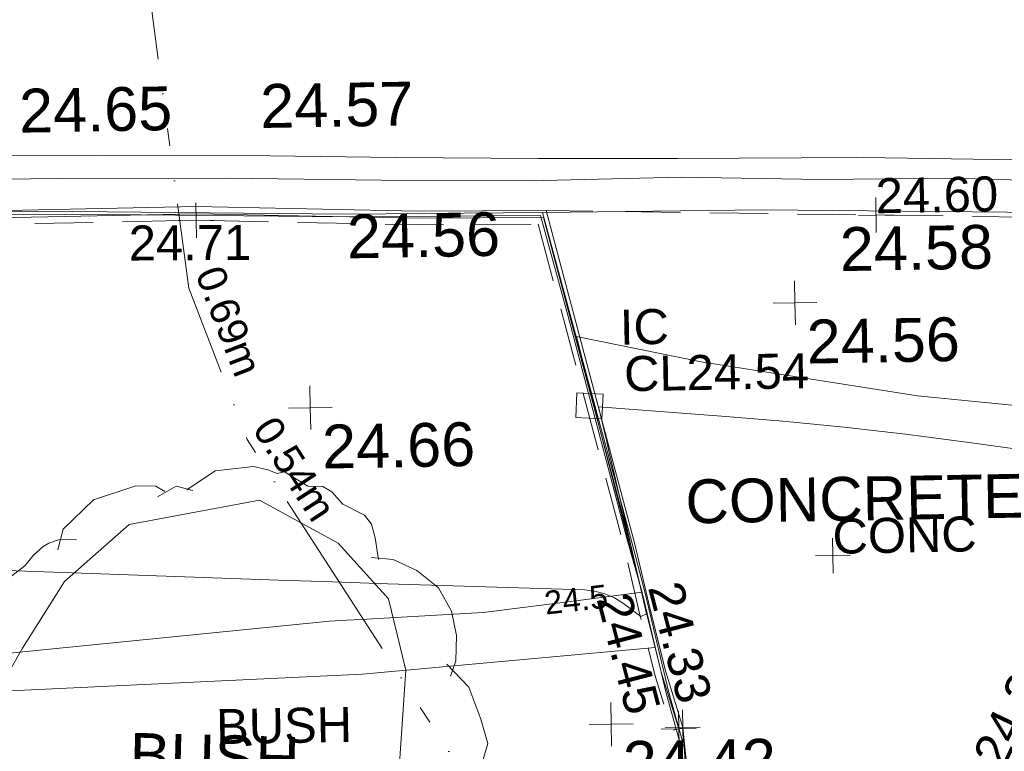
# Model space of a CAD drawing. Header units: millimetres. Extents: x -287732 to 520720, y -103372 to 287754.
# Tile 84 of 256: x -59199 to -50767, y -41271 to -35004. Entities that reach past the tile are written whole.
import ezdxf

# ---------------------------------------------------------------- set-up
doc = ezdxf.new("R2010")
doc.units = ezdxf.units.MM
for name, pattern in [('IMPORT-DASHED _2_', [750, 500, -250]), ('IMPORT-UG_EIR_QLB2 _2_', [2750, 1500, -300.0000000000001, 0, -300.0000000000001, 150, -300.0000000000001, 0, -200]), ('IMPORT-UG_ELEC_STREET LIGHTING_QLB2 _2_', [2700, 1500, -300.0000000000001, 0, -250, 150, -300.0000000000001, 0, -200])]:
    doc.linetypes.add(name, pattern=pattern)
for name, color, linetype, lineweight, true_color in [('00_TOPO_FORM_LINES', 7, 'Continuous', 9, 0x666666), ('00_TOPO_KERB_BOTTOM', 1, 'Continuous', 9, 0xff0000), ('00_TOPO_KERB_TOP', 7, 'Continuous', 9, 0xa500a5), ('00_TOPO_LEVEL_SPOT', 7, 'Continuous', 9, 0x666666), ('00_TOPO_ROAD_MARKING_YELLOW_CONTINUOUS', 40, 'Continuous', 9, 0xffbf00), ('00_UAV_FORM_LINES', 7, 'Continuous', 9, 0x666666), ('01_DTM_CONTOUR_MNR', 7, 'Continuous', 9, 0xa5a552), ('01_DTM_CONTOUR_MNR_LABELS', 7, 'Continuous', 9, 0xa5a552), ('12333-PUM-2D-U-0001-C01 - Rev2_REVIT IMPORT_dwg', 7, 'Continuous', 9, 0x767676), ('BUSH', 7, 'Continuous', 9, 0x00a500), ('BUSH_TXT', 7, 'Continuous', 9, 0x00a500), ('CONTOURS_MINOR', 7, 'Continuous', 9, 0x00a5a5), ('FORM_LINE', 7, 'IMPORT-DASHED _2_', 9, 0x00a500), ('FORM_LINE_LVL', 7, 'Continuous', 9, 0x00a500), ('INSPECTION_COVER', 7, 'Continuous', 9, 0xa50000), ('INSPECTION_COVER_LVL', 7, 'Continuous', 9, 0xa50000), ('INSPECTION_COVER_TXT', 7, 'Continuous', 9, 0xa50000), ('KERB_BOTTOM', 7, 'Continuous', 9, 0x0000a5), ('KERB_BOTTOM_LVL', 7, 'Continuous', 9, 0x0000a5), ('KERB_TOP', 2, 'Continuous', 9, 0xffff00), ('KERB_TOP_LVL', 2, 'Continuous', 9, 0xffff00), ('PUM-EIRCOMM-NOTES', 6, 'Continuous', 9, 0xff00ff), ('PUM-EIRCOMM-QLB2', 6, 'IMPORT-UG_EIR_QLB2 _2_', 9, 0xff00ff)]:
    doc.layers.add(name, color=color, linetype=linetype, lineweight=lineweight, true_color=true_color)
for name, color, linetype, lineweight in [('00_TOPO_ROAD_EDGE', 7, 'Continuous', 9), ('00_TOPO_SURFACE', 7, 'Continuous', 9), ('00_TOPO_SURVEY_TEXT', 7, 'Continuous', 9), ('CHANGE_OF_SURFACE', 7, 'IMPORT-DASHED _2_', 9), ('CHANGE_OF_SURFACE_LVL', 7, 'Continuous', 9), ('Text', 7, 'Continuous', 9), ('TEXT_TXT', 7, 'Continuous', 9)]:
    doc.layers.add(name, color=color, linetype=linetype, lineweight=lineweight)
doc.styles.add('Arial_1', font='arial.ttf', dxfattribs={"height": 250})
doc.styles.add('Arial_3', font='arial.ttf', dxfattribs={"height": 299.9999999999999})
doc.styles.add('Swis721 Lt BT_1', font='swissl.ttf', dxfattribs={"height": 200})
doc.styles.add('Swis721 Lt BT_2', font='swissl.ttf', dxfattribs={"height": 375})

# ---------------------------------------------------------------- blocks, each defined once
blk = doc.blocks.new('12333-PUM-2D-U-0001-C01 - Rev2_REVIT IMPORT_dwg_MM-2077200-Site Location Plan Proposed')
at = {"layer": '00_TOPO_LEVEL_SPOT', "color": 254, "true_color": 0xcccccc, "flags": 128}
for points in [[(500.0000000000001, 0), (0, 0), (0, 500.0000000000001)], [(0, -500.0000000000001), (0, 0), (-500.0000000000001, 0)]]:
    blk.add_lwpolyline(points, dxfattribs=at)
blk = doc.blocks.new('12333-PUM-2D-U-0001-C01 - Rev2_REVIT IMPORT_dwg_MGS62954_T2_Galway_ITM_3d_Rev1-2077680-Site Location Plan Proposed')
at = {"layer": '00_TOPO_FORM_LINES', "color": 254, "true_color": 0xcccccc, "flags": 128}
blk.add_lwpolyline([(533843019.8585145, 725517117.0009264), (533844139.2563635, 725517305.2080733), (533844806.7586903, 725516925.8457687), (533845231.1779512, 725516440.7342275), (533845368.7007108, 725515827.7594707), (533845281.2375463, 725514822.9584205), (533844738.8853772, 725514041.1315445), (533844206.1595818, 725513565.0896852), (533843318.2058555, 725513386.5983253), (533842668.5986298, 725513629.3465749), (533842146.4527587, 725514151.6323799), (533841813.6432697, 725514915.086559), (533841869.2012612, 725515706.629376), (533842088.2277371, 725516074.4840419), (533842457.7199249, 725516639.0545822)], close=True, dxfattribs=at)
at = {"layer": '00_TOPO_KERB_BOTTOM', "color": 254, "true_color": 0xcccccc, "flags": 128}
blk.add_lwpolyline([(533837760.9765941, 725519899.790679), (533840576.8921919, 725519839.6385201), (533842583.9509993, 725519807.9883978), (533844928.8235174, 725519743.7756497), (533846607.0054185, 725519727.7784042), (533846828.0837387, 725518849.486741), (533847311.6652506, 725516933.5371828), (533847427.100095, 725516464.226472), (533847615.5963442, 725515599.0569587), (533847738.8642628, 725515125.9407573)], dxfattribs=at)
at = {"layer": '00_TOPO_KERB_TOP', "color": 254, "true_color": 0xcccccc, "flags": 128}
blk.add_lwpolyline([(533837760.5639856, 725519876.249486), (533840576.4551523, 725519816.0978491), (533842583.4431068, 725519784.4488441), (533844928.5363981, 725519720.2300503), (533846589.2850671, 725519702.8998257), (533846808.337018, 725518844.1757835), (533847280.3919685, 725516924.097446), (533847404.1619461, 725516458.9076658), (533847592.692536, 725515593.580534), (533847716.0802599, 725515120.0045062)], dxfattribs=at)
at = {"layer": '00_TOPO_ROAD_EDGE', "color": 254, "true_color": 0xcccccc, "flags": 128}
blk.add_lwpolyline([(533846607.0054185, 725519727.7784042), (533848492.4589807, 725519717.5757606), (533850586.9244279, 725519661.0308571), (533852357.0642481, 725519534.6952599)], dxfattribs=at)
at = {"layer": '00_TOPO_ROAD_MARKING_YELLOW_CONTINUOUS', "color": 254, "true_color": 0xcccccc, "flags": 128}
for points in [[(533837030.0000001, 725520340.0000001), (533838150.0000001, 725520350), (533839260.0000001, 725520320.0000004), (533840250, 725520310.0000002), (533841560.0000002, 725520310.0000002), (533842810.0000002, 725520280), (533844070.0000001, 725520260.0000001), (533845360, 725520220.0000001), (533846580.0000001, 725520190.0000002), (533847770, 725520170.0000001), (533849360, 725520150.0000001), (533851240, 725520090.0000001), (533852480, 725520050), (533853890.0000001, 725520040.0000001), (533855240, 725520010), (533856590, 725519980), (533857640.0000001, 725519960.0000001), (533858800.0000001, 725519930.0000002), (533859790.0000001, 725519900), (533861080.0000001, 725519870), (533862270.0000001, 725519870), (533863820.0000001, 725519850.0000001), (533865050.0000001, 725519820.0000001), (533866630, 725519820.0000001)], [(533837310.0000002, 725520150.0000001), (533838570.0000001, 725520150.0000001), (533839880.0000001, 725520130), (533841170.0000001, 725520100), (533842490.0000001, 725520090.0000001), (533843910.0000001, 725520070.0000002), (533845230.0000001, 725520030.0000001), (533846500.0000001, 725520000.0000001), (533847800.0000001, 725520010), (533849000.0000001, 725519970.0000002), (533850110.0000001, 725519960.0000001), (533851220, 725519910.0000001), (533852420.0000001, 725519880.0000001), (533853580.0000001, 725519850.0000001), (533855060.0000002, 725519810.0000002), (533856540.0000001, 725519790.0000001), (533858050.0000001, 725519740), (533859600, 725519720.0000001), (533860970, 725519680.0000002), (533862120, 725519670), (533863150.0000001, 725519670), (533864250, 725519640), (533865900.0000001, 725519630), (533866630, 725519630)]]:
    blk.add_lwpolyline(points, dxfattribs=at)
at = {"layer": '00_TOPO_SURFACE', "color": 254, "true_color": 0xcccccc, "flags": 128}
blk.add_lwpolyline([(533847738.8642628, 725515125.9407573), (533847768.6833367, 725514571.4997162), (533846934.4445464, 725514584.3985261), (533846281.5230417, 725514546.0344546), (533846270.5125319, 725513668.6344223), (533846315.3945249, 725511630.4835072), (533846321.9471958, 725511332.9180208)], dxfattribs=at)
at = {"layer": '00_UAV_FORM_LINES', "color": 254, "true_color": 0xcccccc, "flags": 128}
blk.add_lwpolyline([(533847507.5479625, 725515984.3813566), (533844996.804, 725515800.5265002), (533840466.804, 725515664.5265), (533838884.8040001, 725515664.5265), (533838006.804, 725515562.5265002), (533837555.804, 725515415.5265002), (533837025.804, 725515176.5265001), (533836658.804, 725515064.5265001), (533836035.804, 725514997.5265002), (533834931.8040002, 725514912.5265001), (533834040.804, 725514880.5265001), (533830307.804, 725515228.5265001), (533827096.804, 725515644.5265002), (533826283.8040001, 725515602.5265001), (533825636.8040001, 725515527.5265001), (533820890.804, 725515516.5265001), (533814412.8040001, 725515310.5265002), (533809049.8040001, 725515277.5265001), (533805892.8040001, 725515061.5265001), (533803390.3434777, 725515012.5159975)], dxfattribs=at)
at = {"layer": '01_DTM_CONTOUR_MNR', "color": 254, "true_color": 0xcccccc, "flags": 128}
blk.add_lwpolyline([(533851230.6421918, 725517934.1621852), (533849789.8869479, 725518102.4715049), (533847942.752883, 725518426.0852062), (533846880.0000002, 725518660.0000002), (533847079.6687058, 725517809.8655443), (533847288.0067569, 725516922.6689193), (533847400.0000001, 725516460.0000002), (533846832.6705199, 725516397.4607217), (533846037.9104479, 725516309.8507468), (533845286.861434, 725516281.8004196), (533844991.6490336, 725516267.6541286), (533844869.4457914, 725516264.5847967), (533844721.2543193, 725516258.4329798), (533840602.8136023, 725515919.3327206)], dxfattribs=at)
at = {"xscale": 0.375, "yscale": 0.375, "zscale": 0.375}
for p in [(533848754.7090924, 725518916.589142), (533844589.1807253, 725518090.0031445), (533847117.7189378, 725515334.552382)]:
    blk.add_blockref('12333-PUM-2D-U-0001-C01 - Rev2_REVIT IMPORT_dwg_MM-2077200-Site Location Plan Proposed', p, dxfattribs=at)
at = {"layer": '00_TOPO_KERB_BOTTOM', "color": 251, "true_color": 0x666666, "insert": (533844928.8, 725519739.0296081), "char_height": 375, "width": 1495.902363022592, "attachment_point": 1, "line_spacing_factor": 1.005061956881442, "style": 'Swis721 Lt BT_2'}
blk.add_mtext('24.56', dxfattribs=at)
at = {"layer": '00_TOPO_KERB_TOP', "color": 251, "true_color": 0x666666, "insert": (533842139.925586, 725520864.4951684), "char_height": 375, "width": 1495.902363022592, "attachment_point": 1, "line_spacing_factor": 1.005061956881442, "style": 'Swis721 Lt BT_2'}
blk.add_mtext('24.65', dxfattribs=at)
at = {"layer": '00_TOPO_LEVEL_SPOT', "char_height": 375, "width": 1495.902363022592, "attachment_point": 1, "line_spacing_factor": 1.005061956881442, "style": 'Swis721 Lt BT_2'}
for s, insert in [('24.56', (533848849.7808529, 725518769.2102244)), ('24.66', (533844684.2808529, 725517942.6102245)), ('24.42', (533847212.7808527, 725515187.2102246))]:
    blk.add_mtext(s, dxfattribs=dict(at, insert=insert))
at = {"layer": '00_TOPO_ROAD_EDGE', "color": 251, "true_color": 0x666666, "insert": (533849147.3099344, 725519556.1403261), "char_height": 375, "width": 1495.902363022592, "attachment_point": 1, "line_spacing_factor": 1.005061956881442, "style": 'Swis721 Lt BT_2'}
blk.add_mtext('24.58', dxfattribs=at)
at = {"layer": '00_TOPO_ROAD_MARKING_YELLOW_CONTINUOUS', "color": 251, "true_color": 0x666666, "insert": (533844205.6500611, 725520868.533633), "char_height": 375, "width": 1495.902363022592, "attachment_point": 1, "line_spacing_factor": 1.005061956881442, "style": 'Swis721 Lt BT_2'}
blk.add_mtext('24.57', dxfattribs=at)
at = {"layer": '00_TOPO_SURVEY_TEXT', "color": 251, "true_color": 0x666666, "insert": (533847786.8877776, 725517417.6430151), "char_height": 375, "width": 3286.236302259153, "attachment_point": 1, "line_spacing_factor": 1.005061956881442, "style": 'Swis721 Lt BT_2'}
blk.add_mtext('CONCRETE', dxfattribs=at)
at = {"layer": '00_TOPO_SURVEY_TEXT', "color": 251, "true_color": 0x666666, "insert": (533842998.2073035, 725515333.6481165), "char_height": 375, "width": 1657.364840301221, "attachment_point": 1, "rotation": 357.52540924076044, "line_spacing_factor": 1.005061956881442, "style": 'Swis721 Lt BT_2'}
blk.add_mtext('BUSH', dxfattribs=at)
at = {"layer": '01_DTM_CONTOUR_MNR_LABELS', "color": 251, "true_color": 0x666666, "insert": (533846825.5255257, 725516507.9094648), "char_height": 200, "width": 620.5117196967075, "attachment_point": 2, "rotation": 5.458820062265, "line_spacing_factor": 1.005061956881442, "style": 'Swis721 Lt BT_1'}
blk.add_mtext('24.5', dxfattribs=at)
blk = doc.blocks.new('12333-PUM-2D-U-0001-C01 - Rev2_REVIT IMPORT_dwg_SPOT-2077713-Site Location Plan Proposed')
at = {"layer": 'Text', "color": 253, "true_color": 0xaaaaaa}
for p, q in [((0, 500.0000000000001), (0, -500.0000000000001)), ((-500.0000000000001, 0), (500.0000000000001, 0))]:
    blk.add_line(p, q, dxfattribs=at)
blk = doc.blocks.new('12333-PUM-2D-U-0001-C01 - Rev2_REVIT IMPORT_dwg_BUSHES-2077801-Site Location Plan Proposed')
at = {"layer": 'BUSH', "color": 254, "true_color": 0xeaeaea, "flags": 128}
for points in [[(-35.63973144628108, 366.2941484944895), (4.895704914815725, 392.7556814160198), (60.0238983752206, 398.2036440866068), (80.29161661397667, 392.7556814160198), (93.26295624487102, 387.3077187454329), (103.8021697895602, 389.6425599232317), (137.0412275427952, 368.6289896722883), (158.1196543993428, 367.8507093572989), (171.0909941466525, 360.0679055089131), (186.4944599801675, 342.1674568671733), (217.3013916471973, 325.8235688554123), (227.0298963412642, 312.5928024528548), (231.8941486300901, 293.1357929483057), (235.9476923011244, 262.0045779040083)], [(-221.2920300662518, 283.796428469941), (-213.1849428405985, 313.3710828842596), (-169.406671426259, 354.6199429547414), (-108.6035169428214, 373.2986719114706), (-80.22871147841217, 372.5203915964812), (-67.25737184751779, 364.7375878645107)], [(-77.79658527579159, 356.954784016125), (-51.043197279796, 371.7421112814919), (-27.53264422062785, 365.5158681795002)], [(-346.1411740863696, -89.77815334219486), (-361.5446399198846, -77.32566713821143), (-368.8410185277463, -64.09490073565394), (-381.8123581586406, -53.97725582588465), (-389.1087366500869, -38.41164824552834), (-389.1087366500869, -40.74648942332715), (-388.2980279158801, -21.28947991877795), (-382.6230668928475, -3.389031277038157), (-389.9194453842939, 9.841735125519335), (-399.6479501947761, 30.07702506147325), (-399.6479501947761, 40.19466997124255), (-398.8372414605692, 49.53403444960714), (-393.9729890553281, 59.65167947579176), (-372.0838533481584, 79.10868886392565), (-361.5446399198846, 89.22633377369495), (-342.8983392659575, 96.23085719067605), (-347.7625915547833, 93.89601612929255), (-358.3018049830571, 101.6788198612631), (-360.733931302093, 111.7964647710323), (-363.1660573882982, 124.2489508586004), (-359.9232224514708, 134.3665957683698), (-349.384009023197, 141.3711191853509), (-333.1698344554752, 153.8236051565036), (-325.062747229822, 163.1629697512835), (-316.9556598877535, 167.8326519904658), (-306.4164464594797, 175.6154558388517), (-311.2806988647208, 167.8326519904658), (-319.387786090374, 175.6154558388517), (-321.8199122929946, 193.5159045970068), (-315.3342424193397, 216.0860354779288), (-304.7950289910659, 230.8733627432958), (-287.7701456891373, 247.9955310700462), (-269.1238450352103, 262.0045779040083), (-256.1525054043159, 276.7919050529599), (-242.3704570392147, 289.244391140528), (-234.2633696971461, 293.9140733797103), (-218.8599038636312, 298.5837556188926), (-194.5386420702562, 297.8054751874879)], [(225.4084788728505, 265.1176993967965), (257.0261192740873, 262.0045779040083), (290.2651770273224, 245.6606898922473), (321.0721086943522, 219.9774374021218), (338.9077007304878, 186.5113811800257), (345.3933706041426, 151.4887640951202), (343.7719531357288, 115.6878666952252), (335.6648659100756, 93.89601612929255)], [(330.8006135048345, 111.0181844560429), (361.6075451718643, 77.55212811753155), (377.8217196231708, 31.63358580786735), (387.5502244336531, -3.389031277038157), (378.6324283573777, -30.62884451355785), (364.8503799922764, -50.86413433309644), (359.1754189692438, -73.43426533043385), (350.2576228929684, -90.55643365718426)], [(354.3111665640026, -47.75101284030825), (371.3360498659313, -85.88675141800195), (369.7146323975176, -146.5926208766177), (352.689749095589, -186.2849202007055), (328.3684873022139, -218.1944156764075), (299.1829731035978, -236.8731448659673), (274.8617113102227, -249.3256308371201), (253.7832843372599, -248.5473505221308)], [(-274.7988060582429, -235.3165840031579), (-295.8772330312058, -229.8686214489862), (-316.1449512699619, -221.3075372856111), (-333.9805431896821, -203.4070885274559), (-349.384009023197, -185.5066398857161), (-354.2482614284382, -173.0541537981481), (-363.9767661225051, -157.4885462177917), (-371.2731447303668, -137.2532563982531), (-378.5695232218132, -121.6876488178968), (-381.0016494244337, -116.2396861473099), (-375.3266882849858, -96.78267664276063), (-363.9767661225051, -84.33019055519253), (-359.1125138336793, -79.66050843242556)], [(-229.399117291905, -282.0134067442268), (-247.2347093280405, -271.1174815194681), (-267.5024275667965, -253.217032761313), (-277.2309322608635, -237.6514251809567), (-287.7701456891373, -227.5337802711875)], [(246.4869058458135, -238.4297056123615), (248.1083233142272, -253.217032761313), (237.5691097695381, -273.4523225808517), (210.8157217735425, -279.678565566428)], [(-19.42555687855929, -359.0631642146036), (-33.20760524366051, -373.0722110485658), (-54.28603210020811, -377.7418934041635), (-82.66083768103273, -376.9636129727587), (-98.87501213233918, -378.5201737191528), (-106.1713907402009, -376.1853325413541), (-119.1427303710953, -373.0722110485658), (-137.7890311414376, -367.6242483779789), (-158.0567493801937, -356.7283231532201), (-173.4602150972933, -348.9455193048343), (-188.8636809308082, -335.7147529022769), (-201.8350205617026, -323.2622668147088), (-209.1313991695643, -310.0315004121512), (-222.1027388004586, -294.465892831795), (-229.399117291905, -279.678565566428), (-236.6954958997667, -269.5609206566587)], [(229.4620225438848, -275.7871637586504), (228.651313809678, -308.4749396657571), (212.4371392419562, -322.4839864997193), (185.6837512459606, -339.6061548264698), (156.4982370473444, -355.9500427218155), (119.2056355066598, -369.9590895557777), (85.15586901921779, -376.9636129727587), (58.40248090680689, -370.7373699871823), (38.13476278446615, -355.1717622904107), (22.73129695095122, -341.9409958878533)], [(33.27051049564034, -352.8369212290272), (1.652869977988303, -359.0631642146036), (-11.31846953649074, -359.0631642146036), (-21.85768308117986, -353.615201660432)]]:
    blk.add_lwpolyline(points, dxfattribs=at)
blk = doc.blocks.new('12333-PUM-2D-U-0001-C01 - Rev2_REVIT IMPORT_dwg_SPOT-2077769-Site Location Plan Proposed')
at = {"layer": 'CHANGE_OF_SURFACE_LVL', "color": 253, "true_color": 0xaaaaaa}
for p, q in [((0, 500.0000000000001), (0, -500.0000000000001)), ((-500.0000000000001, 0), (500.0000000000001, 0))]:
    blk.add_line(p, q, dxfattribs=at)
blk = doc.blocks.new('12333-PUM-2D-U-0001-C01 - Rev2_REVIT IMPORT_dwg_SPOT-2077773-Site Location Plan Proposed')
at = {"layer": 'FORM_LINE_LVL', "color": 9, "true_color": 0xaae1aa}
for p, q in [((0, 500.0000000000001), (0, -500.0000000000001)), ((-500.0000000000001, 0), (500.0000000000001, 0))]:
    blk.add_line(p, q, dxfattribs=at)
blk = doc.blocks.new('12333-PUM-2D-U-0001-C01 - Rev2_REVIT IMPORT_dwg_SPOT-V272-Site Location Plan Proposed')
at = {"layer": 'KERB_BOTTOM_LVL', "color": 9, "true_color": 0xaaaae1}
for p, q in [((0, 500.0000000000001), (0, -500.0000000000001)), ((-500.0000000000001, 0), (500.0000000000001, 0))]:
    blk.add_line(p, q, dxfattribs=at)
blk = doc.blocks.new('12333-PUM-2D-U-0001-C01 - Rev2_REVIT IMPORT_dwg_SPOT-2077810-Site Location Plan Proposed')
at = {"layer": 'KERB_TOP_LVL', "color": 51, "true_color": 0xffffaa}
for p, q in [((0, 500.0000000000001), (0, -500.0000000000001)), ((-500.0000000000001, 0), (500.0000000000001, 0))]:
    blk.add_line(p, q, dxfattribs=at)
blk = doc.blocks.new('12333-PUM-2D-U-0001-C01 - Rev2_REVIT IMPORT_dwg-1620468-Site Location Plan Proposed')
at = {"layer": 'CHANGE_OF_SURFACE', "color": 253, "true_color": 0xaaaaaa, "flags": 128}
for points in [[(171184.1755863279, -95603.04865892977), (173549.8636272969, -95657.65565738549), (178830.9085776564, -95785.3677496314), (183544.4157790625, -95853.85826404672), (187955.8498377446, -95937.55475990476), (192833.3911818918, -96027.24380476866), (199590.5881877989, -96150.96224437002), (202560.3017591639, -96141.95489231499), (204457.6851082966, -96212.85058010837), (205488.3386229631, -96226.96010535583)], [(205488.3386229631, -96226.96010535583), (206175.0079590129, -99004.01674397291), (206303.9157456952, -99597.94618329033), (206420.9670661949, -100104.2273412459), (206559.5885893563, -100584.519944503), (206616.1039773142, -100568.2085353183)], [(206650.9350138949, -100558.1556397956), (206689.1526635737, -100986.2762424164), (206235.9867790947, -101204.2547692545), (205163.3029765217, -101307.5077559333), (205209.1931926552, -102426.0817744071), (205372.0120474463, -104256.0760332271), (192652.923290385, -104188.0273683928), (185082.73493452, -104033.30819041), (173318.5517149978, -103613.3561357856)]]:
    blk.add_lwpolyline(points, dxfattribs=at)
at = {"layer": 'CONTOURS_MINOR', "color": 254, "true_color": 0xaae1e1, "flags": 128}
blk.add_lwpolyline([(210487.7914832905, -98370.76706474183), (209123.439595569, -98157.0838536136), (208601.3079506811, -98080.42440190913), (208078.3468092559, -98010.45084698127), (207554.1414248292, -97950.506137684), (207029.1065444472, -97897.24732481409), (205977.791483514, -97800.76706467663), (206018.9486310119, -97991.04320828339), (206039.4920033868, -98086.18884859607), (206059.9884396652, -98181.34458072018), (206080.4144731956, -98276.51545032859), (206100.7935714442, -98371.69641198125), (206232.8332897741, -98989.50661311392), (206357.7914835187, -99580.76706470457), (206307.7914833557, -99600.7670647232), (206161.1524791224, -99487.48597514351), (206084.7905940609, -99439.10735542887), (206004.6747738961, -99400.92295897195), (205918.9280506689, -99378.0298968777), (205829.4273924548, -99365.33105815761), (205079.7035836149, -99329.3860553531), (204612.3156415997, -99306.63898505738), (204144.9503714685, -99283.44170982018), (203677.6191083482, -99259.56912816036), (203210.3105169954, -99235.24634155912), (199277.6088966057, -99027.70535054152)], dxfattribs=at)
at = {"layer": 'FORM_LINE', "color": 9, "true_color": 0xaae1aa}
blk.add_line((211206.9245921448, -96286.17265447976), (205557.5173984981, -96110.64974276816), dxfattribs=at)
at = {"layer": 'INSPECTION_COVER', "color": 9, "true_color": 0xe1aaaa, "flags": 128}
blk.add_lwpolyline([(205781.0104833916, -97886.41506468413), (206005.4294833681, -97901.39806468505), (206019.4944833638, -97690.7360648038), (205795.0744834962, -97675.75206479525)], close=True, dxfattribs=at)
at = {"layer": 'KERB_BOTTOM', "color": 9, "true_color": 0xaaaae1, "flags": 128}
for points in [[(171065.6193880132, -95483.03437745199), (173552.6337401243, -95540.44194251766), (178833.1776532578, -95668.14191779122), (183546.3795708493, -95736.62799654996), (187958.0396653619, -95820.32878079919), (192835.5421335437, -95910.0171107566), (199591.4836424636, -96033.71256310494), (202562.3136993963, -96024.70182499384), (204460.6769244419, -96095.63412563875), (205557.5173984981, -96110.64974276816)], [(205557.5173984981, -96110.64974276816), (206267.6305245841, -98982.51873033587), (206396.691557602, -99577.15423638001), (206513.0225562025, -100080.3197905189), (206650.9350138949, -100558.1556397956)]]:
    blk.add_lwpolyline(points, dxfattribs=at)
at = {"layer": 'KERB_TOP', "color": 51, "true_color": 0xffffaa, "flags": 128}
for points in [[(171094.2900852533, -95544.04479521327), (173551.2082984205, -95600.75765242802), (178832.0100347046, -95728.46386302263), (183545.369044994, -95796.95222410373), (187956.9128261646, -95880.65080158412), (192834.4352988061, -95970.33949941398), (199591.0228604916, -96094.04678072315), (202561.2783972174, -96085.03778488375), (204459.137398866, -96155.95124545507), (205535.0162087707, -96170.6798998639)], [(205535.0162087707, -96170.6798998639), (206232.3128866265, -98990.71607459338), (206361.3154856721, -99585.08235274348), (206477.9211479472, -100089.4359084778), (206616.1039773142, -100568.2085353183), (206650.9350138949, -100558.1556397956)]]:
    blk.add_lwpolyline(points, dxfattribs=at)
at = {"layer": 'PUM-EIRCOMM-QLB2', "color": 211, "true_color": 0xffaaff, "flags": 128}
blk.add_lwpolyline([(201773.0704530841, -90533.66600268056), (202486.3501528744, -96720.35617870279), (202963.3501528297, -98025.35617863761), (205444.3501528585, -102016.3561786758)], dxfattribs=at)
blk.add_blockref('12333-PUM-2D-U-0001-C01 - Rev2_REVIT IMPORT_dwg_MGS62954_T2_Galway_ITM_3d_Rev1-2077680-Site Location Plan Proposed', (-533641079.6498471, -725615854.3561786))
for name, p, xscale, yscale, zscale in [('12333-PUM-2D-U-0001-C01 - Rev2_REVIT IMPORT_dwg_SPOT-2077769-Site Location Plan Proposed', (202560.3017591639, -96141.95489231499), 0.3, 0.3, 0.3), ('12333-PUM-2D-U-0001-C01 - Rev2_REVIT IMPORT_dwg_SPOT-2077773-Site Location Plan Proposed', (208382.2209953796, -96198.41119868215), 0.3, 0.3, 0.3), ('12333-PUM-2D-U-0001-C01 - Rev2_REVIT IMPORT_dwg_BUSHES-2077801-Site Location Plan Proposed', (202655.1445230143, -100647.0653117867), 6, 6, 6), ('12333-PUM-2D-U-0001-C01 - Rev2_REVIT IMPORT_dwg_SPOT-2077713-Site Location Plan Proposed', (207961.8891278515, -99108.36255608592), 0.3, 0.3, 0.3), ('12333-PUM-2D-U-0001-C01 - Rev2_REVIT IMPORT_dwg_SPOT-2077810-Site Location Plan Proposed', (206616.1039773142, -100568.2085353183), 0.3, 0.3, 0.3), ('12333-PUM-2D-U-0001-C01 - Rev2_REVIT IMPORT_dwg_SPOT-V272-Site Location Plan Proposed', (206650.9350138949, -100558.1556397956), 0.3, 0.3, 0.3)]:
    blk.add_blockref(name, p, dxfattribs=dict(xscale=xscale, yscale=yscale, zscale=zscale))
at = {"layer": 'BUSH_TXT', "insert": (202655.1445230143, -100332.0542168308), "char_height": 299.9999999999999, "width": 1388.334387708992, "attachment_point": 1, "line_spacing_factor": 0.9417779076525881, "style": 'Arial_3'}
blk.add_mtext('BUSH', dxfattribs=at)
at = {"layer": 'CHANGE_OF_SURFACE_LVL', "insert": (201981.4539509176, -96176.33886342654), "char_height": 299.9999999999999, "width": 1256.112065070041, "attachment_point": 1, "rotation": 359.30693899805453, "line_spacing_factor": 0.9417779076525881, "style": 'Arial_3'}
blk.add_mtext('24.71', dxfattribs=at)
at = {"layer": 'FORM_LINE_LVL', "insert": (208382.1914836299, -95883.35596962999), "char_height": 299.9999999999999, "width": 1256.112065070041, "attachment_point": 1, "line_spacing_factor": 0.9417779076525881, "style": 'Arial_3'}
blk.add_mtext('24.60', dxfattribs=at)
at = {"layer": 'INSPECTION_COVER_LVL', "insert": (206201.0779475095, -97370.32239122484), "char_height": 299.9999999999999, "width": 1895.18662449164, "attachment_point": 1, "line_spacing_factor": 0.9417779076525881, "style": 'Arial_3'}
blk.add_mtext('CL24.54', dxfattribs=at)
at = {"layer": 'INSPECTION_COVER_TXT', "insert": (206171.9887384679, -96970.28454329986), "char_height": 299.9999999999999, "width": 499.5065521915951, "attachment_point": 1, "line_spacing_factor": 0.9417779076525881, "style": 'Arial_3'}
blk.add_mtext('IC', dxfattribs=at)
at = {"layer": 'KERB_BOTTOM_LVL', "char_height": 299.9999999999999, "width": 1256.112065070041, "attachment_point": 1, "line_spacing_factor": 0.9417779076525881, "style": 'Arial_3'}
for s, insert, rotation in [('24.33', (206664.3186138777, -99282.63846390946), 283.6232975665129), ('24.36', (209121.7100974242, -100839.304269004), 63.51638074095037)]:
    blk.add_mtext(s, dxfattribs=dict(at, insert=insert, rotation=rotation))
at = {"layer": 'KERB_TOP_LVL', "insert": (206221.3476710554, -99371.49525738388), "char_height": 299.9999999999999, "width": 1256.112065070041, "attachment_point": 1, "rotation": 283.6232975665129, "line_spacing_factor": 0.9417779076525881, "style": 'Arial_3'}
blk.add_mtext('24.45', dxfattribs=at)
at = {"layer": 'PUM-EIRCOMM-NOTES', "char_height": 250, "width": 1160.025439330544, "attachment_point": 2, "line_spacing_factor": 0.9417779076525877, "style": 'Arial_1'}
for s, insert, rotation in [('0.69m', (202943.6426335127, -96967.27696974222), 290.0782294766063), ('0.54m', (203473.1206233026, -98219.43009439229), 301.86709713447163)]:
    blk.add_mtext(s, dxfattribs=dict(at, insert=insert, rotation=rotation))
at = {"layer": 'TEXT_TXT', "insert": (207961.8891278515, -98793.35146113), "char_height": 299.9999999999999, "width": 1469.136918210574, "attachment_point": 1, "line_spacing_factor": 0.9417779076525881, "style": 'Arial_3'}
blk.add_mtext('CONC', dxfattribs=at)

msp = doc.modelspace()

# ---------------------------------------------------------------- block references
at = {"layer": '12333-PUM-2D-U-0001-C01 - Rev2_REVIT IMPORT_dwg', "color": 254, "linetype": 'IMPORT-UG_ELEC_STREET LIGHTING_QLB2 _2_', "true_color": 0xffd4d4, "rotation": 0.9999999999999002}
msp.add_blockref('12333-PUM-2D-U-0001-C01 - Rev2_REVIT IMPORT_dwg-1620468-Site Location Plan Proposed', (-261895.0770586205, 55869.5817132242), dxfattribs=at)

doc.saveas('drawing.dxf')
